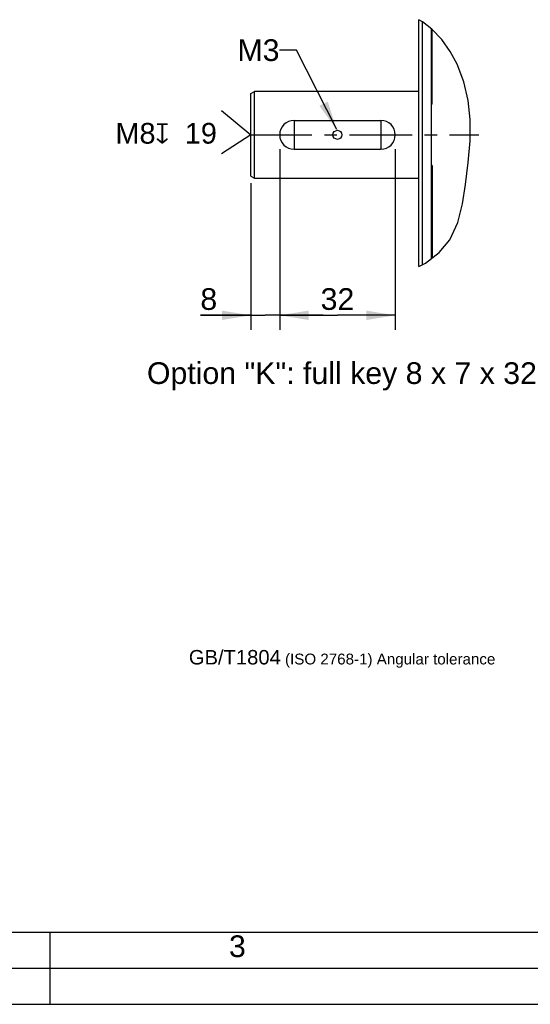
# Model space of a CAD drawing. Header units: millimetres. Extents: x 0 to 420, y 0 to 297.
# Tile 31 of 47: x 231 to 301, y 0 to 136. Entities that reach past the tile are written whole.
import ezdxf

# ---------------------------------------------------------------- set-up
doc = ezdxf.new("R2010")
doc.units = ezdxf.units.MM
doc.header["$LTSCALE"] = 23.1
doc.linetypes.add('CENTER', pattern=[0.6, 0.375, -0.075, 0.075, -0.075])
doc.layers.get('0').update_dxf_attribs({"linetype": 'CONTINUOUS'})
for name, color, linetype in [('AXIS', 7, 'CONTINUOUS'), ('COMPONENTS', 7, 'CONTINUOUS'), ('DETAIL', 7, 'CONTINUOUS'), ('DIMENSION', 7, 'CONTINUOUS')]:
    doc.layers.add(name, color=color, linetype=linetype)
doc.styles.get("Standard").update_dxf_attribs({"font": 'arial.ttf'})
doc.styles.add('TEXTSTYLE_2', font='arial.ttf')
doc.styles.add('TEXTSTYLE_3', font='arial.ttf')
doc.styles.add('TEXTSTYLE_4', font='gdt')
doc.dimstyles.new('DIMSTYLE_2', dxfattribs={"dimtxt": 3, "dimasz": 4, "dimexe": 0.18, "dimexo": 0.0625, "dimgap": 0.09, "dimtad": 1, "dimlfac": 2, "dimdsep": 46, "dimtxsty": 'STANDARD', "dimblk": '_FILLED', "dimblk1": '_FILLED', "dimblk2": '_FILLED', "dimcen": 0.09, "dimadec": 0, "dimazin": 0, "dimtp": 0.2, "dimtm": 0.2, "dimtfac": 1, "dimtofl": 0, "dimtmove": 0, "dimatfit": 3, "dimldrblk": '_FILLED', "dimfxl": 1, "dimtolj": 1, "dimarcsym": 0})
doc.dimstyles.new('DIMSTYLE_4', dxfattribs={"dimtxt": 3, "dimasz": 4, "dimexe": 0.18, "dimexo": 0.0625, "dimgap": 0.09, "dimtad": 1, "dimlfac": 2, "dimdsep": 46, "dimtxsty": 'STANDARD', "dimblk": '_FILLED', "dimblk1": '_FILLED', "dimblk2": '_FILLED', "dimcen": 0.09, "dimadec": 0, "dimazin": 0, "dimtp": 0.3, "dimtm": 0.3, "dimtfac": 1, "dimtofl": 0, "dimtmove": 0, "dimatfit": 3, "dimldrblk": '_FILLED', "dimfxl": 1, "dimtolj": 1, "dimarcsym": 0})
doc.dimstyles.get("Standard").update_dxf_attribs({"dimtxt": 3, "dimasz": 4, "dimexe": 0.18, "dimexo": 0.0625, "dimgap": 0.09, "dimtad": 1, "dimdec": 3, "dimdsep": 46, "dimtxsty": 'STANDARD', "dimblk": '_FILLED', "dimblk1": '_FILLED', "dimblk2": '_FILLED', "dimcen": 0.09, "dimadec": 0, "dimazin": 0, "dimtol": 1, "dimtp": 0.001, "dimtm": 0.001, "dimtfac": 1, "dimtdec": 3, "dimtofl": 0, "dimtmove": 0, "dimatfit": 3, "dimldrblk": '_FILLED', "dimfxl": 1, "dimtolj": 1, "dimarcsym": 0})

# ---------------------------------------------------------------- blocks, each defined once
blk = doc.blocks.new('_FILLED')
at = {"color": 0, "linetype": 'BYBLOCK'}
blk.add_solid([(0, 0), (-1, 0.1625), (-1, -0.1625)], dxfattribs=at)
blk = doc.blocks.new('*D5')
at = {"layer": 'DIMENSION', "color": 2, "linetype": 'CONTINUOUS'}
for p, q in [((266.75, 118.35), (266.75, 93.37)), ((262.75, 113.64), (262.75, 93.37)), ((262.75, 95.37), (255.77, 95.37)), ((255.77, 95.37), (264.75, 95.37)), ((272.75, 95.37), (264.75, 95.37)), ((266.75, 95.37), (272.75, 95.37))]:
    blk.add_line(p, q, dxfattribs=at)
at = {"layer": 'DIMENSION', "color": 2, "linetype": 'CONTINUOUS', "xscale": 4, "yscale": 4, "zscale": 4}
blk.add_blockref('_FILLED', (262.75, 95.37), dxfattribs=at)
at = {"layer": 'DIMENSION', "color": 2, "linetype": 'CONTINUOUS', "xscale": 4, "yscale": 4, "zscale": 4, "rotation": 180}
blk.add_blockref('_FILLED', (266.75, 95.37), dxfattribs=at)
at = {"layer": 'DIMENSION', "color": 2, "linetype": 'CONTINUOUS', "insert": (258.1, 99.12), "char_height": 3, "width": 2.3309, "attachment_point": 3, "line_spacing_factor": 0.9}
blk.add_mtext('8', dxfattribs=at)
blk = doc.blocks.new('*D7')
at = {"layer": 'DIMENSION', "color": 2, "linetype": 'CONTINUOUS'}
for p, q in [((266.75, 118.35), (266.75, 93.37)), ((282.75, 118.35), (282.75, 93.37)), ((266.75, 95.37), (274.75, 95.37)), ((282.75, 95.37), (274.75, 95.37))]:
    blk.add_line(p, q, dxfattribs=at)
at = {"layer": 'DIMENSION', "color": 2, "linetype": 'CONTINUOUS', "xscale": 4, "yscale": 4, "zscale": 4, "rotation": 180}
blk.add_blockref('_FILLED', (266.75, 95.37), dxfattribs=at)
at = {"layer": 'DIMENSION', "color": 2, "linetype": 'CONTINUOUS', "xscale": 4, "yscale": 4, "zscale": 4}
blk.add_blockref('_FILLED', (282.75, 95.37), dxfattribs=at)
at = {"layer": 'DIMENSION', "color": 2, "linetype": 'CONTINUOUS', "insert": (274.75, 99.12), "char_height": 3, "width": 4.6617, "attachment_point": 2, "line_spacing_factor": 0.9}
blk.add_mtext('32', dxfattribs=at)
blk = doc.blocks.new('CENTER_HOLE_ASM_BL5', base_point=(253.38, 120.71))
at = {"layer": 'DETAIL', "color": 2, "linetype": 'CONTINUOUS'}
for p, q in [((258.68, 123.71), (262.75, 120.34)), ((262.75, 120.34), (258.68, 117.71))]:
    blk.add_line(p, q, dxfattribs=at)
for s, p in [('M8', (244.01, 119.13)), ('19', (253.61, 119.13))]:
    blk.add_text(s, height=2.865, dxfattribs=at).set_placement(p)
at = {"layer": 'DETAIL', "color": 2, "linetype": 'CONTINUOUS', "style": 'TEXTSTYLE_4'}
blk.add_text('x', height=2.86, dxfattribs=at).set_placement((249.56, 119.13))

msp = doc.modelspace()

# ---------------------------------------------------------------- linework, layer by layer
at = {"color": 7, "linetype": 'CONTINUOUS'}
for p, q in [((286.52123, 135.9742), (285.99791, 136.28769)), ((287.80701, 134.96679), (286.52123, 135.9742)), ((289.18971, 133.52616), (287.80701, 134.96679)), ((290.35284, 131.90204), (289.18971, 133.52616)), ((291.30265, 130.13949), (290.35284, 131.90204)), ((292.24248, 127.66836), (291.30265, 130.13949)), ((292.84486, 125.09557), (292.24248, 127.66836)), ((293.13369, 122.48239), (292.84486, 125.09557)), ((293.12496, 119.49956), (293.13369, 122.48239)), ((292.8614, 116.51351), (293.12496, 119.49956)), ((292.46786, 113.49362), (292.8614, 116.51351)), ((292.05922, 110.80226), (292.46786, 113.49362)), ((291.41507, 108.20259), (292.05922, 110.80226)), ((290.3039, 105.83652), (291.41507, 108.20259)), ((288.80981, 104.05268), (290.3039, 105.83652)), ((286.92811, 102.59725), (288.80981, 104.05268)), ((285.99791, 102.11898), (286.92811, 102.59725)), ((25, 10), (410, 10)), ((232.75, 0), (237.25, 0))]:
    msp.add_line(p, q, dxfattribs=at)
at = {"color": 2, "linetype": 'CONTINUOUS'}
for p, q in [((235, 0), (235, 10)), ((20, 5), (415, 5)), ((0, 0), (232.75, 0)), ((237.25, 0), (420, 0))]:
    msp.add_line(p, q, dxfattribs=at)
at = {"layer": 'AXIS', "color": 2, "linetype": 'CENTER'}
msp.add_line((262.55156, 120.34981), (294.30352, 120.34981), dxfattribs=at)
at = {"layer": 'COMPONENTS', "color": 7, "linetype": 'CONTINUOUS'}
for p, q in [((285.99791, 102.11898), (285.99791, 136.28769)), ((286.4979, 102.37605), (286.4979, 135.98818)), ((287.74791, 103.23134), (287.74791, 135.0131)), ((287.84791, 124.61449), (287.84791, 134.92419)), ((262.74791, 114.63849), (262.74791, 126.06114)), ((262.74797, 126.06103), (263.24797, 126.3497)), ((263.24801, 126.3363), (263.24791, 126.34981)), ((285.99791, 126.34981), (263.24791, 126.34981)), ((287.84791, 124.61449), (287.74791, 124.61449)), ((268.74791, 122.34981), (268.74791, 118.34981)), ((268.74791, 122.34981), (280.74791, 122.34981)), ((280.74791, 122.34981), (280.74791, 118.34981)), ((268.74791, 118.34981), (280.74791, 118.34981)), ((287.84791, 116.08513), (287.74791, 116.08513)), ((287.84791, 116.08513), (287.84791, 103.30868)), ((262.74797, 114.63859), (263.24797, 114.34992)), ((263.24791, 114.34981), (285.99791, 114.34981)), ((287.84791, 105.31607), (287.74791, 105.31607))]:
    msp.add_line(p, q, dxfattribs=at)
for points in [[(263.24791, 114.85022), (263.24796, 126.00415), (263.24801, 126.3363)], [(263.24791, 114.34981), (263.24804, 114.36337), (263.24791, 114.85022)]]:
    msp.add_lwpolyline(points, dxfattribs=at)
msp.add_circle((274.74791, 120.34981), 0.625, dxfattribs=at)
for centre, start, end in [((268.74791, 120.34981), 90, 270), ((280.74791, 120.34981), 270, 90)]:
    msp.add_arc(centre, 2, start, end, dxfattribs=at)

# ---------------------------------------------------------------- block references
at = {"layer": 'DETAIL', "color": 2, "linetype": 'CONTINUOUS'}
msp.add_blockref('CENTER_HOLE_ASM_BL5', (253.37817, 120.71282), dxfattribs=at)

# ---------------------------------------------------------------- texts
at = {"color": 2, "linetype": 'CONTINUOUS', "attachment_point": 1, "line_spacing_factor": 0.9}
for s, insert, char_height, width, style in [('GB/T1804\\H1.5; (ISO 2768-1) Angular tolerance', (254.17258, 49.04173), 2, 42.3921933, 'TEXTSTYLE_3'), ('3', (259.729, 9.53753), 3, 2.330855, 'TEXTSTYLE_2')]:
    msp.add_mtext(s, dxfattribs=dict(at, insert=insert, char_height=char_height, width=width, style=style))
at = {"layer": 'DETAIL', "color": 2, "linetype": 'CONTINUOUS', "char_height": 3, "line_spacing_factor": 0.9}
for s, insert, width, attachment_point in [('M3', (266.72388, 133.57193), 5.8104089, 3), ('Option "K": full key 8 x 7 x 32', (248.37301, 88.86682), 53.9107807, 1)]:
    msp.add_mtext(s, dxfattribs=dict(at, insert=insert, width=width, attachment_point=attachment_point))

# ---------------------------------------------------------------- dimensions: what is measured, and where the dimension line sits
at = {"layer": 'DIMENSION', "color": 2, "linetype": 'CONTINUOUS'}
for base, p1, p2, dimstyle, picture, middle in [((266.74791, 95.36682), (262.74796, 113.64006), (266.74791, 118.34981), 'DIMSTYLE_2', '*D5', (254.60183, 97.61682)), ((282.74791, 95.36682), (266.74791, 118.34981), (282.74791, 118.34981), 'DIMSTYLE_4', '*D7', (272.41705, 97.61682))]:
    dim = msp.add_linear_dim(base=base, p1=p1, p2=p2, dimstyle=dimstyle, dxfattribs=at)
    dim.commit()
    dim.dimension.update_dxf_attribs({"geometry": picture, "text_midpoint": middle, "dimtype": 160})

# ---------------------------------------------------------------- leaders
at = {"layer": 'DETAIL', "color": 2, "linetype": 'CONTINUOUS'}
msp.add_leader([(274.63882, 121.09184), (269.07171, 132.07193), (266.72388, 132.07193)], dimstyle='STANDARD', override={"dimtad": 0}, dxfattribs=at)

doc.saveas('drawing.dxf')
